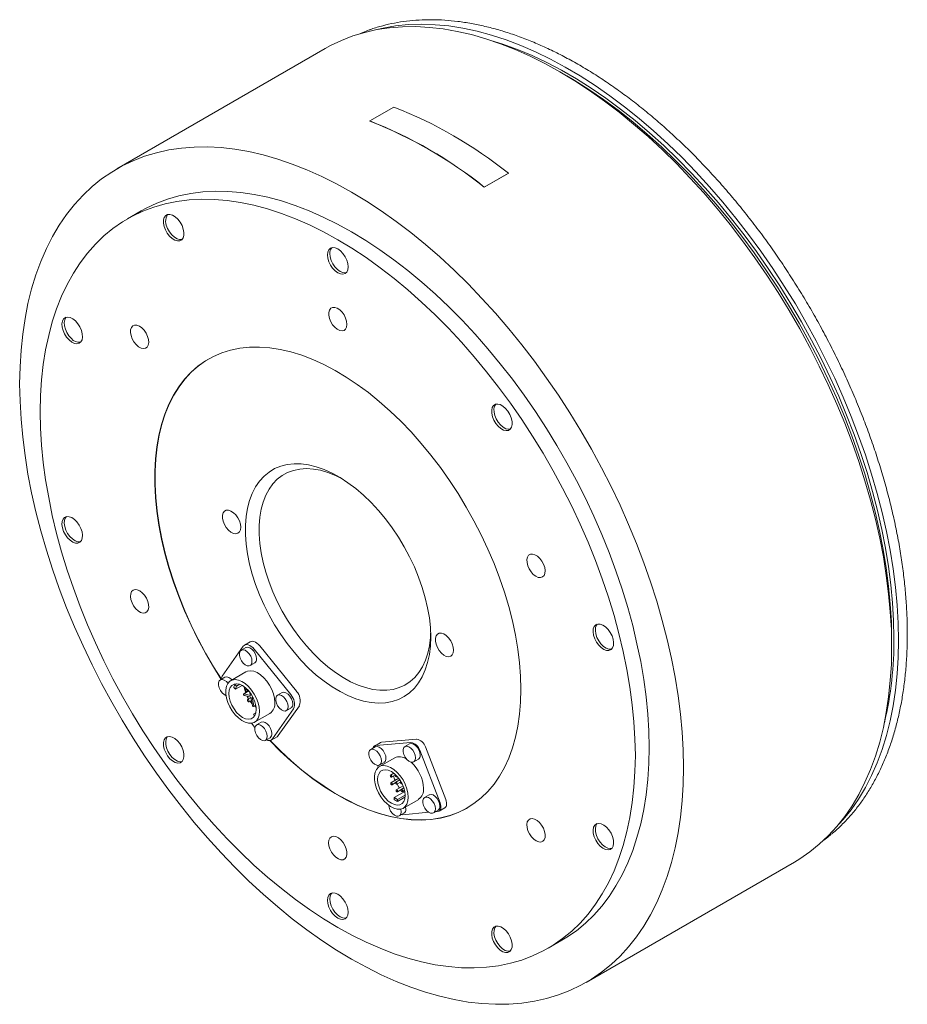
# Model space of a CAD drawing. Header units: millimetres. Extents: x 98 to 1416, y 60 to 1102.
# Tile 3 of 3: x 1033 to 1307, y 798 to 1102. Entities that reach past the tile are written whole.
import ezdxf

# ---------------------------------------------------------------- set-up
doc = ezdxf.new("R2010")
doc.units = ezdxf.units.MM
doc.header["$LTSCALE"] = 2

msp = doc.modelspace()

# ---------------------------------------------------------------- linework, layer by layer
at = {"color": 7, "linetype": 'Continuous', "lineweight": 15}
for p, q in [((1127.03, 1092.66), (1062.68, 1055.51)), ((1201.66, 1084.24), (1199.54, 1085.47)), ((1148.24, 1074.61), (1140.82, 1070.32)), ((1140.83, 1070.23), (1140.82, 1070.32)), ((1176.19, 1049.82), (1183.61, 1054.11)), ((1176.2, 1049.9), (1183.62, 1054.18)), ((1183.61, 1054.11), (1183.62, 1054.18)), ((1176.19, 1049.82), (1176.2, 1049.9)), ((1070.18, 1042.52), (1065.94, 1040.07)), ((1103.89, 909.49), (1102.12, 908.47)), ((1302.05, 907.89), (1302.05, 910.34)), ((1101.73, 908.11), (1095.22, 898.85)), ((1102.52, 907.74), (1101.1, 906.92)), ((1116.38, 893.19), (1105.11, 907.2)), ((1118.15, 894.21), (1106.88, 908.22)), ((1103.85, 902.16), (1105.27, 902.97)), ((1102.55, 900.21), (1097.82, 897.48)), ((1096.06, 898.55), (1094.65, 897.73)), ((1098.79, 895.36), (1099.29, 894.86)), ((1099.16, 896.3), (1099.58, 896.55)), ((1099.66, 895.81), (1099.16, 896.3)), ((1099.29, 894.86), (1101.36, 896.06)), ((1099.29, 894.86), (1099.66, 895.81)), ((1099.66, 895.81), (1100.64, 896.37)), ((1103.44, 894.32), (1101.89, 893.43)), ((1102.76, 895.04), (1102.44, 894.85)), ((1102.84, 894.16), (1103.33, 894.45)), ((1103.68, 894.03), (1103.91, 892.92)), ((1113.7, 893.83), (1112.28, 893.01)), ((1103.91, 892.92), (1101.99, 893.44)), ((1102.1, 892.9), (1104.02, 892.39)), ((1104.05, 892.25), (1103.08, 891.69)), ((1103.48, 891), (1104.22, 891.42)), ((1103.82, 891.19), (1104.41, 890.45)), ((1104.02, 892.39), (1104.53, 889.87)), ((1104.32, 892.82), (1104.22, 893.28)), ((1104.32, 892.82), (1104.46, 892.9)), ((1104.54, 892.75), (1104.32, 892.82)), ((1104.43, 892.28), (1104.86, 892.16)), ((1104.94, 889.76), (1104.43, 892.28)), ((1104.89, 889.56), (1105.61, 889.98)), ((1110.78, 879.5), (1117.28, 888.76)), ((1112.55, 880.52), (1119.05, 889.78)), ((1115.03, 888.25), (1116.45, 889.06)), ((1104.89, 887.11), (1105.64, 887.55)), ((1105.6, 887.39), (1104.89, 887.11)), ((1104.89, 887.11), (1105.2, 886.51)), ((1105.22, 884.66), (1109.95, 887.4)), ((1107.24, 884.64), (1105.83, 883.82)), ((1104.24, 884.34), (1105.3, 883.02)), ((1108.58, 879.06), (1109.99, 879.88)), ((1110.38, 879.14), (1112.15, 880.16)), ((1155.3, 879.44), (1144.4, 878.47)), ((1142.5, 877.05), (1141.09, 876.23)), ((1143.99, 878.34), (1142.22, 877.32)), ((1153.53, 878.42), (1142.63, 877.45)), ((1153.07, 877.99), (1151.66, 877.17)), ((1162.53, 859.8), (1156.23, 876.02)), ((1164.29, 860.82), (1158, 877.04)), ((1148.52, 873.68), (1143.78, 870.95)), ((1154.41, 872.41), (1155.82, 873.23)), ((1143.22, 871.34), (1143.46, 870.73)), ((1143.84, 871.47), (1145.25, 872.28)), ((1148.24, 868.92), (1147.22, 868.33)), ((1149.74, 867.37), (1147.34, 865.98)), ((1147.57, 867.72), (1148.69, 868.37)), ((1148.01, 869.09), (1148.04, 868.8)), ((1148.76, 868.47), (1148.75, 868.47)), ((1150.12, 866.84), (1148.87, 866.12)), ((1149.1, 867.86), (1149.26, 867.95)), ((1149.17, 868.02), (1149.17, 868.05)), ((1147.69, 865.38), (1148.8, 866.02)), ((1151.1, 864.99), (1148.99, 863.77)), ((1149.22, 865.51), (1150.34, 866.16)), ((1149.34, 863.17), (1150.45, 863.81)), ((1150.46, 866.29), (1150.4, 866.26)), ((1151.33, 864.38), (1150.52, 863.91)), ((1150.75, 865.65), (1150.8, 865.68)), ((1150.87, 863.3), (1151.52, 863.68)), ((1148.36, 861.41), (1151.61, 863.29)), ((1148.36, 861.41), (1148.36, 860.8)), ((1149.42, 860.8), (1148.36, 861.41)), ((1149.42, 860.8), (1151.72, 862.13)), ((1149.42, 860.19), (1151.69, 861.49)), ((1149.42, 860.19), (1149.42, 860.8)), ((1150.94, 863.34), (1151.23, 863.07)), ((1151.18, 858.13), (1155.92, 860.86)), ((1159.18, 862.26), (1157.76, 861.45)), ((1151.93, 857.81), (1151.84, 858.51)), ((1160.51, 856.68), (1161.93, 857.5)), ((1162.21, 857.22), (1163.98, 858.25)), ((1149.94, 855.74), (1151.36, 856.55)), ((1150.62, 856.13), (1150.9, 856.12)), ((1150.9, 856.12), (1159.08, 856.85)), ((1161.13, 857.04), (1161.8, 857.1)), ((1207.67, 804.36), (1272.02, 841.5)), ((1195.93, 814.9), (1200.17, 817.35))]:
    msp.add_line(p, q, dxfattribs=at)
at = {"color": 7, "linetype": 'Continuous', "lineweight": 15, "flags": 128}
for points in [[(1302.05, 907.89), (1301.95, 913.26), (1301.64, 918.74), (1301.12, 924.32), (1300.4, 929.98), (1299.48, 935.72), (1298.36, 941.52), (1297.03, 947.37), (1295.51, 953.27), (1293.8, 959.19), (1291.9, 965.12), (1289.81, 971.06), (1287.54, 976.99), (1285.09, 982.91), (1282.47, 988.79), (1279.68, 994.62), (1276.73, 1000.4), (1273.63, 1006.12), (1270.38, 1011.75), (1266.98, 1017.3), (1263.45, 1022.74), (1259.79, 1028.07), (1256, 1033.28), (1252.11, 1038.36), (1248.11, 1043.29), (1244.01, 1048.07), (1239.82, 1052.69), (1235.55, 1057.13), (1231.2, 1061.39), (1226.8, 1065.46), (1222.34, 1069.34), (1217.83, 1073.01), (1213.28, 1076.46), (1208.71, 1079.7), (1204.12, 1082.7), (1199.52, 1085.48), (1194.92, 1088.01), (1190.33, 1090.31), (1185.76, 1092.35), (1181.21, 1094.14), (1176.71, 1095.68), (1172.24, 1096.96), (1167.84, 1097.97), (1163.49, 1098.73), (1159.22, 1099.21), (1155.03, 1099.43), (1150.93, 1099.39), (1146.93, 1099.08), (1143.04, 1098.5), (1139.26, 1097.66), (1135.59, 1096.55), (1132.06, 1095.18), (1128.67, 1093.56), (1127.03, 1092.66)], [(1140.38, 1098.3), (1137.95, 1097.36), (1137.46, 1097.15)], [(1304.17, 909.93), (1304.07, 915.3), (1303.76, 920.79), (1303.24, 926.37), (1302.51, 932.03), (1301.58, 937.78), (1300.45, 943.58), (1299.12, 949.44), (1297.59, 955.33), (1295.86, 961.25), (1293.95, 967.19), (1291.84, 973.13), (1289.56, 979.07), (1287.09, 984.98), (1284.45, 990.86), (1281.65, 996.69), (1278.68, 1002.46), (1275.56, 1008.17), (1272.29, 1013.8), (1268.87, 1019.33), (1265.32, 1024.76), (1261.64, 1030.08), (1257.84, 1035.27), (1253.92, 1040.32), (1249.9, 1045.23), (1245.79, 1049.98), (1241.58, 1054.57), (1237.3, 1058.98), (1232.94, 1063.2), (1228.52, 1067.24), (1224.04, 1071.07), (1219.53, 1074.69), (1214.97, 1078.1), (1210.4, 1081.28), (1205.8, 1084.23), (1201.2, 1086.95), (1196.6, 1089.43), (1192.01, 1091.65), (1187.44, 1093.63), (1182.91, 1095.35), (1178.41, 1096.82), (1173.96, 1098.02), (1169.57, 1098.96), (1165.25, 1099.63), (1161, 1100.03), (1156.84, 1100.17), (1152.77, 1100.04), (1148.8, 1099.63), (1144.94, 1098.97), (1142.62, 1098.42)], [(1302.76, 910.75), (1302.65, 916.08), (1302.34, 921.53), (1301.82, 927.08), (1301.1, 932.71), (1300.17, 938.41), (1299.04, 944.18), (1297.7, 950), (1296.17, 955.86), (1294.45, 961.74), (1292.53, 967.64), (1290.43, 973.54), (1288.14, 979.43), (1285.68, 985.3), (1283.04, 991.13), (1280.24, 996.92), (1277.27, 1002.65), (1274.15, 1008.31), (1270.88, 1013.89), (1267.47, 1019.37), (1263.93, 1024.75), (1260.25, 1030.01), (1256.46, 1035.15), (1252.55, 1040.14), (1248.54, 1044.99), (1244.44, 1049.68), (1240.25, 1054.21), (1235.97, 1058.55), (1231.63, 1062.71), (1227.23, 1066.68), (1222.78, 1070.44), (1218.28, 1073.99), (1213.75, 1077.33), (1209.2, 1080.43), (1204.64, 1083.31), (1200.06, 1085.95), (1195.5, 1088.35), (1190.94, 1090.49), (1186.42, 1092.39), (1181.92, 1094.03), (1178.18, 1095.2)], [(1302.05, 910.34), (1301.95, 915.68), (1301.64, 921.12), (1301.12, 926.67), (1300.39, 932.3), (1299.46, 938), (1298.33, 943.77), (1296.99, 949.59), (1295.46, 955.45), (1293.74, 961.33), (1291.82, 967.23), (1289.72, 973.13), (1287.43, 979.02), (1284.97, 984.89), (1282.33, 990.73), (1279.53, 996.51), (1276.57, 1002.24), (1273.45, 1007.9), (1270.18, 1013.48), (1266.77, 1018.96), (1263.22, 1024.34), (1259.55, 1029.6), (1255.75, 1034.74), (1251.85, 1039.74), (1247.84, 1044.59), (1243.73, 1049.28), (1239.54, 1053.8), (1235.27, 1058.15), (1230.93, 1062.31), (1226.52, 1066.27), (1222.07, 1070.03), (1217.58, 1073.59), (1213.05, 1076.92), (1208.49, 1080.03), (1203.93, 1082.9), (1201.66, 1084.24)], [(1237.7, 870.74), (1237.6, 876.11), (1237.29, 881.59), (1236.78, 887.17), (1236.06, 892.84), (1235.13, 898.57), (1234.01, 904.37), (1232.69, 910.23), (1231.17, 916.12), (1229.45, 922.04), (1227.55, 927.98), (1225.46, 933.92), (1223.19, 939.85), (1220.74, 945.76), (1218.12, 951.64), (1215.34, 957.48), (1212.39, 963.26), (1209.28, 968.97), (1206.03, 974.61), (1202.63, 980.15), (1199.1, 985.6), (1195.44, 990.93), (1191.66, 996.14), (1187.76, 1001.21), (1183.76, 1006.15), (1179.66, 1010.92), (1175.47, 1015.54), (1171.2, 1019.98), (1166.86, 1024.25), (1162.45, 1028.32), (1157.99, 1032.19), (1153.48, 1035.86), (1148.94, 1039.31), (1144.36, 1042.55), (1139.77, 1045.56), (1135.17, 1048.33), (1130.57, 1050.87), (1125.98, 1053.16), (1121.41, 1055.2), (1116.87, 1057), (1112.36, 1058.53), (1107.9, 1059.81), (1103.49, 1060.83), (1099.15, 1061.58), (1094.88, 1062.07), (1090.69, 1062.29), (1086.59, 1062.24), (1082.59, 1061.93), (1078.69, 1061.35), (1074.91, 1060.51), (1071.25, 1059.4), (1067.72, 1058.04), (1064.32, 1056.41), (1061.07, 1054.54), (1057.96, 1052.41), (1055.01, 1050.03), (1052.23, 1047.41), (1049.61, 1044.56), (1047.16, 1041.47), (1044.89, 1038.16), (1042.8, 1034.63), (1040.89, 1030.89), (1039.18, 1026.95), (1037.66, 1022.81), (1036.34, 1018.49), (1035.21, 1013.98), (1034.29, 1009.31), (1033.57, 1004.48), (1033.06, 999.5), (1032.75, 994.37), (1032.64, 989.12), (1032.75, 983.75), (1033.06, 978.27), (1033.57, 972.69), (1034.29, 967.03), (1035.21, 961.29), (1036.34, 955.49), (1037.66, 949.64), (1039.18, 943.75), (1040.89, 937.83), (1042.8, 931.89), (1044.89, 925.95), (1047.16, 920.02), (1049.61, 914.11), (1052.23, 908.23), (1055.01, 902.39), (1057.96, 896.61), (1061.07, 890.89), (1064.32, 885.26), (1067.72, 879.71), (1071.25, 874.27), (1074.91, 868.94), (1078.69, 863.73), (1082.59, 858.65), (1086.59, 853.72), (1090.69, 848.94), (1094.88, 844.33), (1099.15, 839.88), (1103.49, 835.62), (1107.9, 831.55), (1112.36, 827.67), (1116.87, 824.01), (1121.41, 820.55), (1125.98, 817.32), (1130.57, 814.31), (1135.17, 811.53), (1139.77, 809), (1144.36, 806.71), (1148.94, 804.66), (1153.48, 802.87), (1157.99, 801.33), (1162.45, 800.05), (1166.86, 799.04), (1171.2, 798.29), (1175.47, 797.8), (1179.66, 797.58), (1183.76, 797.62), (1187.76, 797.94), (1191.66, 798.51), (1195.44, 799.36), (1199.1, 800.46), (1202.63, 801.83), (1206.03, 803.45), (1209.28, 805.33), (1212.39, 807.46), (1215.34, 809.84), (1218.12, 812.45), (1220.74, 815.31), (1223.19, 818.39), (1225.46, 821.71), (1227.55, 825.23), (1229.45, 828.97), (1231.17, 832.92), (1232.69, 837.05), (1234.01, 841.38), (1235.13, 845.88), (1236.06, 850.55), (1236.78, 855.39), (1237.29, 860.37), (1237.6, 865.49), (1237.7, 870.74)], [(1222.86, 874.42), (1222.75, 879.53), (1222.44, 884.75), (1221.92, 890.06), (1221.19, 895.46), (1220.26, 900.94), (1219.13, 906.47), (1217.8, 912.05), (1216.27, 917.67), (1214.55, 923.31), (1212.64, 928.96), (1210.54, 934.6), (1208.26, 940.23), (1205.81, 945.83), (1203.19, 951.39), (1200.4, 956.89), (1197.46, 962.33), (1194.37, 967.69), (1191.13, 972.96), (1187.76, 978.12), (1184.25, 983.17), (1180.63, 988.09), (1176.89, 992.88), (1173.05, 997.52), (1169.12, 1002), (1165.1, 1006.31), (1161, 1010.44), (1156.83, 1014.38), (1152.6, 1018.13), (1148.33, 1021.67), (1144.01, 1025), (1139.67, 1028.11), (1135.31, 1030.99), (1130.93, 1033.63), (1126.56, 1036.04), (1122.19, 1038.2), (1117.85, 1040.11), (1113.53, 1041.76), (1109.26, 1043.15), (1105.03, 1044.28), (1100.87, 1045.15), (1096.77, 1045.75), (1092.75, 1046.09), (1088.81, 1046.15), (1084.97, 1045.95), (1081.23, 1045.47), (1077.61, 1044.73), (1074.11, 1043.73), (1070.73, 1042.46), (1067.5, 1040.93), (1064.4, 1039.14), (1061.46, 1037.1), (1058.67, 1034.81), (1056.05, 1032.28), (1053.6, 1029.52), (1051.32, 1026.52), (1049.23, 1023.29), (1047.31, 1019.85), (1045.59, 1016.2), (1044.06, 1012.35), (1042.73, 1008.31), (1041.6, 1004.08), (1040.67, 999.68), (1039.94, 995.12), (1039.42, 990.4), (1039.11, 985.54), (1039.01, 980.55), (1039.11, 975.44), (1039.42, 970.22), (1039.94, 964.9), (1040.67, 959.5), (1041.6, 954.03), (1042.73, 948.49), (1044.06, 942.91), (1045.59, 937.3), (1047.31, 931.66), (1049.23, 926.01), (1051.32, 920.37), (1053.6, 914.74), (1056.05, 909.14), (1058.67, 903.58), (1061.46, 898.07), (1064.4, 892.64), (1067.5, 887.28), (1070.73, 882.01), (1074.11, 876.85), (1077.61, 871.8), (1081.23, 866.87), (1084.97, 862.09), (1088.81, 857.45), (1092.75, 852.97), (1096.77, 848.66), (1100.87, 844.53), (1105.03, 840.58), (1109.26, 836.84), (1113.53, 833.29), (1117.85, 829.97), (1122.19, 826.86), (1126.56, 823.98), (1130.93, 821.33), (1135.31, 818.93), (1139.67, 816.77), (1144.01, 814.86), (1148.33, 813.21), (1152.6, 811.81), (1156.83, 810.68), (1161, 809.81), (1165.1, 809.21), (1169.12, 808.88), (1173.05, 808.82), (1176.89, 809.02), (1180.63, 809.49), (1184.25, 810.23), (1187.76, 811.24), (1191.13, 812.51), (1194.37, 814.04), (1197.46, 815.83), (1200.4, 817.86), (1203.19, 820.15), (1205.81, 822.68), (1208.26, 825.45), (1210.54, 828.45), (1212.64, 831.68), (1214.55, 835.12), (1216.27, 838.77), (1217.8, 842.62), (1219.13, 846.66), (1220.26, 850.89), (1221.19, 855.29), (1221.92, 859.85), (1222.44, 864.57), (1222.75, 869.43), (1222.86, 874.42)], [(1227.1, 876.87), (1226.99, 881.98), (1226.68, 887.2), (1226.16, 892.51), (1225.44, 897.91), (1224.51, 903.39), (1223.37, 908.92), (1222.04, 914.5), (1220.51, 920.12), (1218.79, 925.76), (1216.88, 931.41), (1214.78, 937.05), (1212.51, 942.68), (1210.05, 948.28), (1207.43, 953.84), (1204.65, 959.34), (1201.7, 964.78), (1198.61, 970.14), (1195.37, 975.4), (1192, 980.57), (1188.5, 985.62), (1184.87, 990.54), (1181.14, 995.33), (1177.3, 999.97), (1173.36, 1004.45), (1169.34, 1008.76), (1165.24, 1012.89), (1161.07, 1016.83), (1156.85, 1020.58), (1152.57, 1024.12), (1148.26, 1027.45), (1143.91, 1030.56), (1139.55, 1033.44), (1135.17, 1036.08), (1130.8, 1038.49), (1126.44, 1040.65), (1122.09, 1042.55), (1117.78, 1044.21), (1113.5, 1045.6), (1109.28, 1046.73), (1105.11, 1047.6), (1101.01, 1048.2), (1096.99, 1048.54), (1093.05, 1048.6), (1089.21, 1048.39), (1085.48, 1047.92), (1081.85, 1047.18), (1078.35, 1046.18), (1074.98, 1044.91), (1071.74, 1043.38), (1070.18, 1042.52)], [(1077.65, 1036.67), (1078.22, 1035.65), (1078.93, 1034.74), (1079.73, 1034.01), (1080.56, 1033.5), (1081.37, 1033.26), (1082.1, 1033.3), (1082.7, 1033.61), (1083.13, 1034.18), (1083.37, 1034.96), (1083.39, 1035.91), (1083.2, 1036.95), (1082.8, 1038.02), (1082.23, 1039.05), (1081.52, 1039.96), (1080.72, 1040.69), (1079.89, 1041.19), (1079.08, 1041.44), (1078.35, 1041.4), (1077.75, 1041.09), (1077.32, 1040.52), (1077.08, 1039.74), (1077.06, 1038.79), (1077.25, 1037.75), (1077.65, 1036.67)], [(1078.36, 1037.08), (1078.93, 1036.06), (1079.64, 1035.15), (1080.43, 1034.41), (1081.26, 1033.91), (1082.07, 1033.67), (1082.8, 1033.7)], [(1127.75, 1028.94), (1127.86, 1027.92), (1128.18, 1026.86), (1128.68, 1025.8), (1129.34, 1024.84), (1130.11, 1024.03), (1130.93, 1023.43), (1131.76, 1023.08), (1132.52, 1023), (1133.18, 1023.2), (1133.69, 1023.67), (1134.01, 1024.38), (1134.11, 1025.26), (1134.01, 1026.28), (1133.69, 1027.35), (1133.18, 1028.4), (1132.52, 1029.37), (1131.76, 1030.18), (1130.93, 1030.78), (1130.11, 1031.13), (1129.34, 1031.2), (1128.68, 1031), (1128.18, 1030.53), (1127.86, 1029.83), (1127.75, 1028.94)], [(1128.46, 1029.35), (1128.57, 1028.33), (1128.88, 1027.26), (1129.39, 1026.21), (1130.05, 1025.25), (1130.82, 1024.44), (1131.64, 1023.84), (1132.46, 1023.48), (1133.23, 1023.41), (1133.51, 1023.46)], [(1133.76, 1007.5), (1133.66, 1008.45), (1133.35, 1009.44), (1132.86, 1010.41), (1132.23, 1011.29), (1131.51, 1012), (1130.74, 1012.51), (1129.98, 1012.76), (1129.3, 1012.75), (1128.74, 1012.47), (1128.34, 1011.94), (1128.13, 1011.2), (1128.13, 1010.31), (1128.34, 1009.33), (1128.74, 1008.34), (1129.3, 1007.41), (1129.98, 1006.61), (1130.74, 1005.99), (1131.51, 1005.61), (1132.23, 1005.49), (1132.86, 1005.64), (1133.35, 1006.05), (1133.66, 1006.68), (1133.76, 1007.5)], [(1047.9, 1002.7), (1048.72, 1002.06), (1049.55, 1001.65), (1050.33, 1001.52), (1051.02, 1001.67), (1051.56, 1002.09), (1051.91, 1002.75), (1052.06, 1003.6), (1052, 1004.6), (1051.72, 1005.66), (1051.25, 1006.72), (1050.62, 1007.71), (1049.87, 1008.56), (1049.05, 1009.2), (1048.23, 1009.61), (1047.44, 1009.74), (1046.76, 1009.59), (1046.22, 1009.17), (1045.86, 1008.51), (1045.71, 1007.66), (1045.77, 1006.66), (1046.05, 1005.6), (1046.52, 1004.54), (1047.15, 1003.55), (1047.9, 1002.7)], [(1047.02, 1009.68), (1046.93, 1009.58), (1046.57, 1008.92), (1046.42, 1008.07), (1046.48, 1007.07), (1046.76, 1006.01), (1047.23, 1004.95), (1047.86, 1003.96), (1048.61, 1003.11)], [(1071.11, 1005.67), (1070.4, 1006.42), (1069.63, 1006.96), (1068.87, 1007.26), (1068.17, 1007.29), (1067.58, 1007.05), (1067.15, 1006.56), (1066.91, 1005.86), (1066.88, 1004.99), (1067.05, 1004.02), (1067.42, 1003.03), (1067.96, 1002.08), (1068.63, 1001.25), (1069.37, 1000.6), (1070.14, 1000.18), (1070.88, 1000.01), (1071.53, 1000.12), (1072.04, 1000.48), (1072.38, 1001.09), (1072.52, 1001.88), (1072.45, 1002.81), (1072.18, 1003.8), (1071.72, 1004.78), (1071.11, 1005.67)], [(1187.5, 894.83), (1187.39, 898.87), (1187.08, 903.02), (1186.56, 907.26), (1185.82, 911.58), (1184.89, 915.95), (1183.75, 920.37), (1182.42, 924.81), (1180.9, 929.27), (1179.19, 933.72), (1177.3, 938.14), (1175.24, 942.52), (1173.01, 946.85), (1170.63, 951.11), (1168.09, 955.28), (1165.43, 959.34), (1162.63, 963.29), (1159.71, 967.11), (1156.69, 970.77), (1153.57, 974.28), (1150.37, 977.61), (1147.09, 980.75), (1143.76, 983.7), (1140.38, 986.44), (1136.96, 988.96), (1133.52, 991.24), (1130.07, 993.3), (1126.62, 995.1), (1123.19, 996.66), (1119.79, 997.96), (1116.43, 999), (1113.12, 999.77), (1109.88, 1000.27), (1106.72, 1000.5), (1103.65, 1000.46), (1100.68, 1000.14), (1097.82, 999.56), (1095.09, 998.71), (1092.49, 997.6), (1090.03, 996.22), (1087.72, 994.59), (1085.58, 992.7), (1083.6, 990.58), (1081.8, 988.22), (1080.18, 985.64), (1078.75, 982.83), (1077.52, 979.83), (1076.48, 976.62), (1075.65, 973.24), (1075.02, 969.68), (1074.6, 965.97), (1074.39, 962.12), (1074.39, 958.13), (1074.6, 954.03), (1075.02, 949.84), (1075.65, 945.56), (1076.48, 941.21), (1077.52, 936.81), (1078.75, 932.38), (1080.18, 927.93), (1081.8, 923.47), (1083.6, 919.04), (1085.58, 914.63), (1087.72, 910.27), (1090.03, 905.98), (1092.49, 901.76), (1094.92, 897.89)], [(1091.01, 996.81), (1090.1, 996.26), (1087.79, 994.63), (1085.65, 992.75), (1083.67, 990.62), (1081.87, 988.26), (1080.25, 985.68), (1078.82, 982.87), (1077.59, 979.87), (1076.55, 976.67), (1075.72, 973.28), (1075.09, 969.73), (1074.67, 966.01), (1074.46, 962.16), (1074.46, 958.17), (1074.67, 954.08), (1075.09, 949.88), (1075.72, 945.6), (1076.55, 941.25), (1077.59, 936.85), (1078.82, 932.42), (1080.25, 927.97), (1081.87, 923.51), (1083.67, 919.08), (1085.65, 914.67), (1087.79, 910.31), (1090.1, 906.02), (1092.56, 901.8), (1094.99, 897.93)], [(1179.06, 982.45), (1178.67, 981.84), (1178.47, 981.01), (1178.5, 980.04), (1178.73, 978.99), (1179.17, 977.92), (1179.77, 976.91), (1180.5, 976.03), (1181.31, 975.34), (1182.14, 974.89), (1182.93, 974.7), (1183.64, 974.79), (1184.21, 975.16), (1184.61, 975.77), (1184.8, 976.59), (1184.78, 977.56), (1184.54, 978.62), (1184.11, 979.69), (1183.51, 980.7), (1182.78, 981.58), (1181.97, 982.27), (1181.14, 982.72), (1180.34, 982.91), (1179.64, 982.82), (1179.06, 982.45)], [(1179.77, 982.86), (1179.37, 982.24), (1179.18, 981.42), (1179.2, 980.45), (1179.44, 979.4), (1179.87, 978.33), (1180.47, 977.32), (1181.2, 976.44), (1182.01, 975.75), (1182.84, 975.3), (1183.64, 975.11), (1184.21, 975.16)], [(1159.64, 910.99), (1159.53, 908.21), (1159.22, 905.57), (1158.69, 903.1), (1157.96, 900.8), (1157.03, 898.7), (1155.91, 896.82), (1154.6, 895.16), (1153.12, 893.75), (1151.47, 892.58), (1149.67, 891.67), (1147.74, 891.03), (1145.68, 890.65), (1143.51, 890.55), (1141.25, 890.73), (1138.91, 891.18), (1136.51, 891.89), (1134.08, 892.87), (1131.62, 894.11), (1129.15, 895.59), (1126.71, 897.31), (1124.29, 899.25), (1121.92, 901.41), (1119.62, 903.75), (1117.4, 906.27), (1115.28, 908.95), (1113.28, 911.77), (1111.42, 914.7), (1109.69, 917.73), (1108.13, 920.83), (1106.73, 923.98), (1105.51, 927.16), (1104.49, 930.34), (1103.65, 933.5), (1103.02, 936.61), (1102.6, 939.66), (1102.39, 942.62), (1102.39, 945.46), (1102.6, 948.18), (1103.02, 950.74), (1103.65, 953.12), (1104.49, 955.32), (1105.51, 957.32), (1106.73, 959.09), (1108.13, 960.63), (1109.69, 961.92), (1111.42, 962.96), (1113.28, 963.73), (1115.28, 964.24), (1117.4, 964.48), (1119.62, 964.44), (1121.92, 964.13), (1124.29, 963.55), (1126.71, 962.7), (1129.15, 961.59), (1131.62, 960.23), (1134.08, 958.63), (1136.51, 956.79), (1138.91, 954.74), (1141.25, 952.49), (1143.51, 950.06), (1145.68, 947.45), (1147.74, 944.7), (1149.67, 941.82), (1151.47, 938.84), (1153.12, 935.77), (1154.6, 932.64), (1155.91, 929.48), (1157.03, 926.3), (1157.96, 923.12), (1158.69, 919.98), (1159.22, 916.9), (1159.53, 913.9), (1159.64, 910.99)], [(1132.09, 959.94), (1130.2, 960.87), (1127.88, 961.79), (1125.6, 962.45), (1123.38, 962.85), (1121.24, 962.98), (1119.19, 962.85), (1117.25, 962.44), (1115.44, 961.77), (1113.76, 960.85), (1112.24, 959.67), (1110.87, 958.25), (1109.69, 956.6), (1108.68, 954.73), (1107.87, 952.66), (1107.25, 950.4), (1106.84, 947.97), (1106.63, 945.4), (1106.63, 942.69), (1106.84, 939.87), (1107.25, 936.96), (1107.87, 933.99), (1108.68, 930.98), (1109.69, 927.96), (1110.87, 924.94), (1112.24, 921.94), (1113.76, 919), (1115.44, 916.14), (1117.25, 913.38), (1119.19, 910.74), (1121.24, 908.23), (1123.38, 905.89), (1125.6, 903.73), (1127.88, 901.76), (1130.2, 900.01), (1132.54, 898.47), (1134.88, 897.18), (1137.21, 896.13), (1139.51, 895.34), (1141.76, 894.81), (1143.94, 894.55), (1146.04, 894.55), (1148.04, 894.82), (1149.92, 895.36), (1151.67, 896.16), (1153.27, 897.21), (1154.71, 898.51), (1155.99, 900.04), (1157.09, 901.8), (1158, 903.78), (1158.71, 905.94), (1159.23, 908.29), (1159.54, 910.79), (1159.62, 912.25)], [(1100.95, 944.87), (1100.85, 945.81), (1100.54, 946.81), (1100.05, 947.78), (1099.42, 948.65), (1098.7, 949.37), (1097.93, 949.88), (1097.17, 950.13), (1096.49, 950.12), (1095.93, 949.83), (1095.53, 949.3), (1095.32, 948.57), (1095.32, 947.68), (1095.53, 946.7), (1095.93, 945.71), (1096.49, 944.78), (1097.17, 943.97), (1097.93, 943.36), (1098.7, 942.98), (1099.42, 942.85), (1100.05, 943), (1100.54, 943.41), (1100.85, 944.05), (1100.95, 944.87)], [(1049.87, 940), (1050.62, 939.98), (1051.25, 940.24), (1051.72, 940.76), (1052, 941.5), (1052.06, 942.42), (1051.91, 943.45), (1051.56, 944.52), (1051.02, 945.56), (1050.33, 946.5), (1049.55, 947.28), (1048.72, 947.83), (1047.9, 948.13), (1047.15, 948.15), (1046.52, 947.89), (1046.05, 947.37), (1045.77, 946.62), (1045.71, 945.71), (1045.86, 944.67), (1046.22, 943.6), (1046.76, 942.56), (1047.44, 941.62), (1048.23, 940.85), (1049.05, 940.3), (1049.87, 940)], [(1047.02, 948.12), (1046.76, 947.78), (1046.48, 947.03), (1046.42, 946.11), (1046.57, 945.08), (1046.93, 944.01), (1047.46, 942.97), (1048.15, 942.03), (1048.93, 941.26), (1049.76, 940.71), (1050.58, 940.41)], [(1050.58, 940.41), (1051.33, 940.39), (1051.46, 940.42)], [(1193.58, 929.31), (1194.19, 929.51), (1194.65, 929.96), (1194.92, 930.63), (1194.99, 931.48), (1194.85, 932.43), (1194.52, 933.43), (1194, 934.39), (1193.35, 935.24), (1192.62, 935.92), (1191.85, 936.39), (1191.1, 936.6), (1190.43, 936.54), (1189.9, 936.21), (1189.53, 935.65), (1189.35, 934.88), (1189.39, 933.97), (1189.63, 932.99), (1190.06, 932), (1190.64, 931.09), (1191.34, 930.31), (1192.1, 929.73), (1192.87, 929.39), (1193.58, 929.31)], [(1068.28, 925.65), (1067.67, 925.46), (1067.21, 925.01), (1066.94, 924.34), (1066.87, 923.49), (1067.01, 922.54), (1067.35, 921.54), (1067.86, 920.58), (1068.51, 919.73), (1069.25, 919.04), (1070.02, 918.58), (1070.76, 918.37), (1071.43, 918.43), (1071.97, 918.75), (1072.34, 919.32), (1072.51, 920.08), (1072.48, 920.99), (1072.23, 921.98), (1071.8, 922.96), (1071.22, 923.88), (1070.52, 924.66), (1069.76, 925.24), (1068.99, 925.58), (1068.28, 925.65)], [(1166.71, 906.91), (1166.61, 907.85), (1166.3, 908.84), (1165.81, 909.82), (1165.18, 910.69), (1164.46, 911.41), (1163.69, 911.91), (1162.94, 912.17), (1162.25, 912.15), (1161.69, 911.87), (1161.29, 911.34), (1161.08, 910.61), (1161.08, 909.72), (1161.29, 908.74), (1161.69, 907.75), (1162.25, 906.82), (1162.94, 906.01), (1163.69, 905.4), (1164.46, 905.01), (1165.18, 904.89), (1165.81, 905.04), (1166.3, 905.45), (1166.61, 906.09), (1166.71, 906.91)], [(1211.99, 914.97), (1211.24, 914.99), (1210.61, 914.73), (1210.14, 914.21), (1209.86, 913.46), (1209.8, 912.55), (1209.95, 911.52), (1210.31, 910.44), (1210.85, 909.4), (1211.53, 908.46), (1212.31, 907.69), (1213.14, 907.14), (1213.96, 906.84), (1214.71, 906.82), (1215.34, 907.08), (1215.81, 907.6), (1216.09, 908.34), (1216.15, 909.26), (1216, 910.29), (1215.65, 911.36), (1215.11, 912.41), (1214.42, 913.34), (1213.64, 914.12), (1212.81, 914.67), (1211.99, 914.97)], [(1211.11, 914.96), (1210.85, 914.62), (1210.57, 913.87), (1210.51, 912.95), (1210.66, 911.92), (1211.01, 910.85), (1211.55, 909.81), (1212.24, 908.87), (1213.02, 908.1), (1213.85, 907.55), (1214.67, 907.25), (1215.42, 907.23), (1215.55, 907.26)], [(1103.89, 909.49), (1104.13, 909.6), (1104.55, 909.66), (1105, 909.59), (1105.48, 909.41), (1105.96, 909.11), (1106.44, 908.71), (1106.88, 908.22)], [(1284.8, 852.12), (1287.09, 854.6), (1289.56, 857.67), (1291.84, 860.96), (1293.95, 864.48), (1295.86, 868.2), (1297.59, 872.13), (1299.12, 876.26), (1300.45, 880.58), (1301.58, 885.08), (1302.51, 889.74), (1303.24, 894.57), (1303.76, 899.56), (1304.07, 904.68), (1304.17, 909.93)], [(1104.42, 903.41), (1104.32, 904.2), (1104.01, 905.03), (1103.54, 905.8), (1102.95, 906.44), (1102.32, 906.87), (1101.7, 907.04), (1101.16, 906.95), (1100.77, 906.59), (1100.56, 906.01), (1100.56, 905.28), (1100.77, 904.46), (1101.16, 903.65), (1101.7, 902.93), (1102.32, 902.39), (1102.95, 902.09), (1103.54, 902.04), (1104.01, 902.27), (1104.32, 902.75), (1104.42, 903.41)], [(1105.11, 907.2), (1104.67, 907.69), (1104.2, 908.09), (1103.71, 908.39), (1103.23, 908.57), (1102.78, 908.64), (1102.37, 908.58), (1102.01, 908.4), (1101.73, 908.11)], [(1105.84, 904.23), (1105.73, 905.02), (1105.43, 905.85), (1104.95, 906.62), (1104.37, 907.26), (1103.73, 907.68), (1103.11, 907.86), (1102.57, 907.77), (1102.52, 907.74)], [(1272.02, 841.5), (1273.63, 842.48), (1276.73, 844.61), (1279.68, 846.98), (1282.47, 849.6), (1285.09, 852.46), (1287.54, 855.54), (1289.81, 858.85), (1291.9, 862.38), (1293.8, 866.12), (1295.51, 870.06), (1297.03, 874.2), (1298.36, 878.52), (1299.48, 883.03), (1300.4, 887.7), (1301.12, 892.53), (1301.64, 897.51), (1301.95, 902.64), (1302.05, 907.89)], [(1111.49, 890.79), (1111.38, 892.06), (1111.06, 893.41), (1110.55, 894.78), (1109.86, 896.1), (1109.02, 897.34), (1108.07, 898.42), (1107.05, 899.32), (1105.99, 899.99), (1104.94, 900.41), (1103.95, 900.56), (1103.05, 900.43), (1102.55, 900.21)], [(1097, 896.73), (1096.5, 897.25), (1095.86, 897.68), (1095.24, 897.86), (1094.7, 897.76), (1094.31, 897.41), (1094.1, 896.83), (1094.1, 896.09), (1094.31, 895.27), (1094.7, 894.46), (1095.24, 893.75), (1095.86, 893.21), (1096.37, 892.94)], [(1098.25, 897.73), (1097.91, 898.07), (1097.27, 898.5), (1096.65, 898.68), (1096.12, 898.58), (1096.06, 898.55)], [(1106.75, 888.05), (1106.64, 889.33), (1106.32, 890.68), (1105.81, 892.04), (1105.12, 893.37), (1104.28, 894.6), (1103.33, 895.69), (1102.31, 896.59), (1101.25, 897.26), (1100.2, 897.68), (1099.21, 897.83), (1098.31, 897.7), (1097.55, 897.3), (1096.94, 896.64), (1096.52, 895.76), (1096.31, 894.69), (1096.31, 893.46), (1096.52, 892.14), (1096.94, 890.78), (1097.55, 889.43), (1098.31, 888.14), (1099.21, 886.98), (1100.2, 885.98), (1101.25, 885.19), (1102.31, 884.64), (1103.33, 884.36), (1104.28, 884.35), (1105.12, 884.61), (1105.81, 885.14), (1106.32, 885.91), (1106.64, 886.9), (1106.75, 888.05)], [(1105.76, 888.62), (1105.65, 889.77), (1105.34, 890.99), (1104.83, 892.21), (1104.16, 893.37), (1103.36, 894.42), (1102.46, 895.3), (1101.52, 895.97), (1100.57, 896.39), (1099.68, 896.55), (1098.87, 896.43), (1098.2, 896.04), (1097.69, 895.4), (1097.38, 894.55), (1097.27, 893.52), (1097.38, 892.37), (1097.69, 891.15), (1098.2, 889.93), (1098.87, 888.77), (1099.68, 887.72), (1100.57, 886.84), (1101.52, 886.17), (1102.46, 885.75), (1103.36, 885.59), (1104.16, 885.71), (1104.83, 886.1), (1105.34, 886.74), (1105.65, 887.59), (1105.76, 888.62)], [(1102.04, 895.63), (1102.14, 894.97), (1102.47, 893.77)], [(1102.92, 894.34), (1102.9, 894.48), (1102.84, 894.62), (1102.74, 894.75), (1102.64, 894.83), (1102.53, 894.87), (1102.44, 894.85), (1102.38, 894.78), (1102.35, 894.67), (1102.38, 894.53), (1102.44, 894.39), (1102.53, 894.27), (1102.64, 894.18), (1102.74, 894.14), (1102.84, 894.16), (1102.9, 894.23), (1102.92, 894.34)], [(1109.9, 878.98), (1113.12, 875.76), (1116.43, 872.72), (1119.79, 869.87), (1123.19, 867.24), (1126.62, 864.84), (1130.07, 862.67), (1133.52, 860.73), (1136.96, 859.05), (1140.38, 857.62), (1143.76, 856.46), (1147.09, 855.55), (1150.37, 854.92), (1153.57, 854.55), (1156.69, 854.46), (1159.71, 854.63), (1162.63, 855.08), (1165.43, 855.8), (1168.09, 856.78), (1170.63, 858.03), (1173.01, 859.53), (1175.24, 861.29), (1177.3, 863.29), (1179.19, 865.54), (1180.9, 868.01), (1182.42, 870.71), (1183.75, 873.61), (1184.89, 876.72), (1185.82, 880.01), (1186.56, 883.48), (1187.08, 887.12), (1187.39, 890.91), (1187.5, 894.83)], [(1117.02, 890.32), (1116.91, 891.11), (1116.61, 891.94), (1116.14, 892.71), (1115.55, 893.34), (1114.91, 893.77), (1114.29, 893.95), (1113.76, 893.86), (1113.7, 893.83)], [(1101.99, 893.44), (1101.91, 893.44), (1101.86, 893.4), (1101.83, 893.32), (1101.84, 893.23), (1101.87, 893.12), (1101.94, 893.02), (1102.01, 892.94), (1102.1, 892.9)], [(1102.93, 892.68), (1103.07, 892.4), (1103.38, 891.86)], [(1103.57, 891.18), (1103.55, 891.32), (1103.48, 891.46), (1103.39, 891.58), (1103.28, 891.67), (1103.18, 891.71), (1103.08, 891.69), (1103.02, 891.62), (1103, 891.51), (1103.02, 891.37), (1103.08, 891.23), (1103.18, 891.1), (1103.28, 891.02), (1103.39, 890.98), (1103.48, 891), (1103.55, 891.07), (1103.57, 891.18)], [(1115.6, 889.5), (1115.5, 890.29), (1115.19, 891.12), (1114.72, 891.89), (1114.14, 892.53), (1113.5, 892.96), (1112.88, 893.13), (1112.34, 893.04), (1111.95, 892.68), (1111.74, 892.1), (1111.74, 891.36), (1111.95, 890.55), (1112.34, 889.74), (1112.88, 889.02), (1113.5, 888.48), (1114.14, 888.17), (1114.72, 888.13), (1115.19, 888.36), (1115.5, 888.84), (1115.6, 889.5)], [(1104.53, 889.87), (1104.57, 889.77), (1104.63, 889.67), (1104.71, 889.59), (1104.79, 889.55), (1104.87, 889.55), (1104.92, 889.59), (1104.95, 889.67), (1104.94, 889.76)], [(1105.15, 889.71), (1105.67, 889.29), (1105.73, 889.25)], [(1110.56, 881.14), (1110.46, 881.93), (1110.15, 882.75), (1109.68, 883.52), (1109.09, 884.16), (1108.46, 884.59), (1107.84, 884.77), (1107.3, 884.67), (1107.24, 884.64)], [(1109.15, 880.32), (1109.04, 881.11), (1108.74, 881.94), (1108.27, 882.71), (1107.68, 883.34), (1107.04, 883.77), (1106.42, 883.95), (1105.89, 883.85), (1105.49, 883.5), (1105.28, 882.92), (1105.28, 882.18), (1105.49, 881.36), (1105.89, 880.55), (1106.42, 879.84), (1107.04, 879.3), (1107.68, 878.99), (1108.27, 878.95), (1108.74, 879.18), (1109.04, 879.65), (1109.15, 880.32)], [(1082.8, 872.52), (1083.2, 873.13), (1083.39, 873.95), (1083.37, 874.92), (1083.13, 875.98), (1082.7, 877.05), (1082.1, 878.06), (1081.37, 878.94), (1080.56, 879.63), (1079.73, 880.08), (1078.93, 880.27), (1078.22, 880.17), (1077.65, 879.81), (1077.25, 879.19), (1077.06, 878.37), (1077.08, 877.4), (1077.32, 876.35), (1077.75, 875.28), (1078.35, 874.27), (1079.08, 873.39), (1079.89, 872.7), (1080.72, 872.25), (1081.52, 872.06), (1082.23, 872.15), (1082.8, 872.52)], [(1078.36, 880.22), (1077.96, 879.6), (1077.77, 878.78), (1077.79, 877.81), (1078.03, 876.75), (1078.46, 875.69), (1079.06, 874.68), (1079.79, 873.8), (1080.6, 873.11), (1081.43, 872.65), (1082.23, 872.47), (1082.8, 872.52)], [(1110, 879), (1113.19, 875.8), (1116.5, 872.76), (1119.86, 869.91), (1123.26, 867.28), (1126.69, 864.88), (1130.14, 862.71), (1133.59, 860.78), (1137.03, 859.09), (1140.45, 857.67), (1143.83, 856.5), (1147.17, 855.59), (1150.44, 854.96), (1153.64, 854.59), (1156.76, 854.5), (1159.78, 854.67), (1162.7, 855.12), (1165.5, 855.84), (1168.17, 856.82), (1170.7, 858.07), (1171, 858.24)], [(1112.55, 880.52), (1112.26, 880.23), (1112.15, 880.16)], [(1144.41, 872.73), (1144.3, 873.52), (1144, 874.34), (1143.53, 875.11), (1142.94, 875.75), (1142.3, 876.18), (1141.68, 876.36), (1141.15, 876.26), (1140.76, 875.9), (1140.55, 875.32), (1140.55, 874.59), (1140.76, 873.77), (1141.15, 872.96), (1141.68, 872.24), (1142.3, 871.7), (1142.94, 871.4), (1143.53, 871.35), (1144, 871.58), (1144.3, 872.06), (1144.41, 872.73)], [(1145.82, 873.54), (1145.72, 874.33), (1145.41, 875.16), (1144.94, 875.93), (1144.36, 876.57), (1143.72, 876.99), (1143.1, 877.17), (1142.56, 877.08), (1142.5, 877.05)], [(1143.99, 878.34), (1144.08, 878.39), (1144.4, 878.47)], [(1154.98, 873.67), (1154.87, 874.46), (1154.57, 875.29), (1154.1, 876.06), (1153.51, 876.69), (1152.87, 877.12), (1152.25, 877.3), (1151.72, 877.21), (1151.32, 876.85), (1151.12, 876.27), (1151.12, 875.53), (1151.32, 874.71), (1151.72, 873.9), (1152.25, 873.19), (1152.87, 872.65), (1153.51, 872.34), (1154.1, 872.3), (1154.57, 872.53), (1154.87, 873), (1154.98, 873.67)], [(1156.39, 874.49), (1156.29, 875.28), (1155.98, 876.1), (1155.51, 876.88), (1154.93, 877.51), (1154.29, 877.94), (1153.67, 878.12), (1153.13, 878.02), (1153.07, 877.99)], [(1200.17, 817.35), (1201.7, 818.27), (1204.65, 820.31), (1207.43, 822.6), (1210.05, 825.13), (1212.51, 827.9), (1214.78, 830.9), (1216.88, 834.12), (1218.79, 837.57), (1220.51, 841.22), (1222.04, 845.07), (1223.37, 849.11), (1224.51, 853.34), (1225.44, 857.74), (1226.16, 862.3), (1226.68, 867.02), (1226.99, 871.88), (1227.1, 876.87)], [(1152.71, 861.52), (1152.6, 862.8), (1152.29, 864.14), (1151.77, 865.51), (1151.08, 866.84), (1150.25, 868.07), (1149.3, 869.15), (1148.27, 870.05), (1147.21, 870.73), (1146.17, 871.14), (1145.17, 871.29), (1144.27, 871.16), (1143.51, 870.77), (1142.9, 870.11), (1142.49, 869.23), (1142.27, 868.15), (1142.27, 866.93), (1142.49, 865.61), (1142.9, 864.25), (1143.51, 862.89), (1144.27, 861.61), (1145.17, 860.44), (1146.17, 859.45), (1147.21, 858.66), (1148.27, 858.11), (1149.3, 857.82), (1150.25, 857.81), (1151.08, 858.08), (1151.77, 858.61), (1152.29, 859.38), (1152.6, 860.36), (1152.71, 861.52)], [(1151.72, 862.09), (1151.61, 863.24), (1151.3, 864.46), (1150.79, 865.68), (1150.12, 866.84), (1149.32, 867.89), (1148.42, 868.77), (1147.48, 869.44), (1146.53, 869.86), (1145.64, 870.01), (1144.83, 869.9), (1144.16, 869.51), (1143.66, 868.87), (1143.34, 868.02), (1143.24, 866.99), (1143.34, 865.84), (1143.66, 864.62), (1144.16, 863.4), (1144.83, 862.23), (1145.64, 861.19), (1146.53, 860.31), (1147.48, 859.64), (1148.42, 859.22), (1149.32, 859.06), (1150.12, 859.18), (1150.79, 859.57), (1151.3, 860.21), (1151.61, 861.06), (1151.72, 862.09)], [(1147.64, 867.88), (1147.63, 868), (1147.57, 868.13), (1147.49, 868.24), (1147.4, 868.31), (1147.3, 868.34), (1147.22, 868.33), (1147.17, 868.27), (1147.15, 868.17), (1147.17, 868.05), (1147.22, 867.92), (1147.3, 867.82), (1147.4, 867.74), (1147.49, 867.71), (1147.57, 867.72), (1147.63, 867.78), (1147.64, 867.88)], [(1148.18, 868.08), (1148.49, 867.08), (1148.63, 866.73)], [(1148.76, 868.47), (1148.75, 868.47), (1148.7, 868.4), (1148.68, 868.31), (1148.7, 868.19), (1148.75, 868.06), (1148.83, 867.95), (1148.93, 867.88), (1149.02, 867.84), (1149.1, 867.86), (1149.16, 867.92), (1149.17, 868.02), (1149.17, 868.02)], [(1147.76, 865.54), (1147.74, 865.66), (1147.69, 865.78), (1147.61, 865.89), (1147.51, 865.97), (1147.42, 866), (1147.34, 865.98), (1147.29, 865.92), (1147.27, 865.82), (1147.29, 865.7), (1147.34, 865.58), (1147.42, 865.47), (1147.51, 865.39), (1147.61, 865.36), (1147.69, 865.38), (1147.74, 865.44), (1147.76, 865.54)], [(1149.29, 865.67), (1149.27, 865.79), (1149.22, 865.92), (1149.14, 866.03), (1149.05, 866.1), (1148.95, 866.14), (1148.87, 866.12), (1148.82, 866.06), (1148.8, 865.96), (1148.82, 865.84), (1148.87, 865.72), (1148.95, 865.61), (1149.05, 865.53), (1149.14, 865.5), (1149.22, 865.51), (1149.27, 865.58), (1149.29, 865.67)], [(1149.41, 863.33), (1149.39, 863.45), (1149.34, 863.57), (1149.26, 863.68), (1149.16, 863.76), (1149.07, 863.79), (1148.99, 863.77), (1148.94, 863.71), (1148.92, 863.61), (1148.94, 863.49), (1148.99, 863.37), (1149.07, 863.26), (1149.16, 863.18), (1149.26, 863.15), (1149.34, 863.17), (1149.39, 863.23), (1149.41, 863.33)], [(1149.23, 865.52), (1149.82, 864.61), (1150.01, 864.36)], [(1150.48, 866.27), (1150.4, 866.26), (1150.35, 866.19), (1150.33, 866.1), (1150.35, 865.98), (1150.4, 865.85), (1150.48, 865.74), (1150.58, 865.67), (1150.67, 865.63), (1150.75, 865.65), (1150.79, 865.69)], [(1150.94, 863.46), (1150.92, 863.58), (1150.87, 863.71), (1150.79, 863.82), (1150.7, 863.89), (1150.6, 863.93), (1150.52, 863.91), (1150.47, 863.85), (1150.45, 863.75), (1150.47, 863.63), (1150.52, 863.51), (1150.6, 863.4), (1150.7, 863.32), (1150.79, 863.29), (1150.87, 863.3), (1150.92, 863.37), (1150.94, 863.46)], [(1161.08, 857.94), (1160.98, 858.73), (1160.67, 859.56), (1160.2, 860.33), (1159.61, 860.97), (1158.98, 861.4), (1158.36, 861.57), (1157.82, 861.48), (1157.43, 861.12), (1157.22, 860.54), (1157.22, 859.8), (1157.43, 858.98), (1157.82, 858.17), (1158.36, 857.46), (1158.98, 856.92), (1159.61, 856.61), (1160.2, 856.57), (1160.67, 856.8), (1160.98, 857.27), (1161.08, 857.94)], [(1162.5, 858.76), (1162.39, 859.55), (1162.09, 860.37), (1161.62, 861.15), (1161.03, 861.78), (1160.39, 862.21), (1159.77, 862.39), (1159.23, 862.29), (1159.18, 862.26)], [(1164.29, 860.82), (1164.45, 860.32), (1164.54, 859.84), (1164.56, 859.38), (1164.49, 858.97), (1164.36, 858.63), (1164.15, 858.37), (1163.98, 858.25)], [(1146.63, 859.07), (1146.65, 858.86), (1146.86, 858.04), (1147.25, 857.23), (1147.79, 856.51), (1148.41, 855.97), (1149.05, 855.67), (1149.63, 855.63), (1150.1, 855.85), (1150.41, 856.33), (1150.51, 857)], [(1150.51, 857), (1150.41, 857.79), (1150.39, 857.84)], [(1161.8, 857.1), (1162.12, 857.18), (1162.38, 857.35), (1162.59, 857.61), (1162.72, 857.95), (1162.79, 858.36), (1162.78, 858.82), (1162.69, 859.3), (1162.53, 859.8)], [(1190.75, 849.29), (1191.47, 848.55), (1192.23, 848), (1192.99, 847.7), (1193.69, 847.67), (1194.28, 847.91), (1194.71, 848.4), (1194.95, 849.11), (1194.99, 849.98), (1194.81, 850.94), (1194.44, 851.94), (1193.9, 852.88), (1193.24, 853.71), (1192.49, 854.36), (1191.72, 854.79), (1190.98, 854.95), (1190.33, 854.85), (1189.82, 854.48), (1189.48, 853.88), (1189.34, 853.08), (1189.41, 852.16), (1189.69, 851.17), (1190.15, 850.19), (1190.75, 849.29)], [(1213.96, 852.26), (1213.14, 852.91), (1212.31, 853.31), (1211.53, 853.44), (1210.85, 853.3), (1210.31, 852.88), (1209.95, 852.22), (1209.8, 851.36), (1209.86, 850.37), (1210.14, 849.3), (1210.61, 848.24), (1211.24, 847.26), (1211.99, 846.41), (1212.81, 845.76), (1213.64, 845.36), (1214.42, 845.23), (1215.11, 845.38), (1215.65, 845.79), (1216, 846.45), (1216.15, 847.31), (1216.09, 848.3), (1215.81, 849.37), (1215.34, 850.43), (1214.71, 851.42), (1213.96, 852.26)], [(1211.11, 853.39), (1211.01, 853.29), (1210.66, 852.63), (1210.51, 851.77), (1210.57, 850.78), (1210.85, 849.71), (1211.32, 848.65), (1211.95, 847.66), (1212.7, 846.82), (1213.52, 846.17), (1214.35, 845.77), (1215.13, 845.64), (1215.55, 845.69)], [(1128.1, 847.46), (1128.21, 846.52), (1128.51, 845.53), (1129, 844.56), (1129.63, 843.68), (1130.36, 842.96), (1131.12, 842.46), (1131.88, 842.21), (1132.56, 842.22), (1133.13, 842.5), (1133.53, 843.03), (1133.73, 843.77), (1133.73, 844.66), (1133.53, 845.63), (1133.13, 846.62), (1132.56, 847.56), (1131.88, 848.36), (1131.12, 848.98), (1130.36, 849.36), (1129.63, 849.48), (1129, 849.33), (1128.51, 848.92), (1128.21, 848.28), (1128.1, 847.46)], [(1281.13, 848.29), (1282.31, 849.2), (1283.36, 850.06)], [(1134.11, 826.03), (1134.01, 827.04), (1133.69, 828.11), (1133.18, 829.16), (1132.52, 830.13), (1131.76, 830.94), (1130.93, 831.54), (1130.11, 831.89), (1129.34, 831.97), (1128.68, 831.76), (1128.18, 831.29), (1127.86, 830.59), (1127.75, 829.7), (1127.86, 828.69), (1128.18, 827.62), (1128.68, 826.57), (1129.34, 825.6), (1130.11, 824.79), (1130.93, 824.19), (1131.76, 823.84), (1132.52, 823.76), (1133.18, 823.97), (1133.69, 824.44), (1134.01, 825.14), (1134.11, 826.03)], [(1129.06, 831.92), (1128.88, 831.7), (1128.57, 831), (1128.46, 830.11), (1128.57, 829.1), (1128.88, 828.03), (1129.39, 826.97), (1130.05, 826.01), (1130.82, 825.2), (1131.64, 824.6), (1132.46, 824.25), (1133.23, 824.17), (1133.51, 824.22)], [(1184.21, 818.29), (1183.64, 819.32), (1182.93, 820.23), (1182.14, 820.96), (1181.31, 821.46), (1180.5, 821.71), (1179.77, 821.67), (1179.17, 821.36), (1178.73, 820.79), (1178.5, 820.01), (1178.47, 819.06), (1178.67, 818.02), (1179.06, 816.94), (1179.64, 815.92), (1180.34, 815.01), (1181.14, 814.28), (1181.97, 813.77), (1182.78, 813.53), (1183.51, 813.57), (1184.11, 813.88), (1184.54, 814.45), (1184.78, 815.23), (1184.8, 816.18), (1184.61, 817.22), (1184.21, 818.29)], [(1179.77, 821.67), (1179.44, 821.2), (1179.2, 820.42), (1179.18, 819.47), (1179.37, 818.42), (1179.77, 817.35), (1180.34, 816.33), (1181.05, 815.42), (1181.85, 814.68), (1182.68, 814.18), (1183.49, 813.94), (1184.21, 813.97)]]:
    msp.add_lwpolyline(points, dxfattribs=at)
at = {"color": 7, "linetype": 'Continuous', "lineweight": 15}
for centre, radius, start, end in [((1098.57, 947.71), 136.27, 51.3822, 68.6232), ((1091.15, 943.42), 136.27, 51.3822, 68.6232), ((1091.19, 943.42), 136.18, 51.3822, 68.6231), ((1081.83, 1039.24), 4.09, 148.1561, 211.8745), ((1130.89, 1029.54), 2.44, 138.4367, 184.4678), ((1051.06, 1005.15), 3.19, 219.7056, 277.2011), ((1193.3, 909.81), 109.46, 346.6457, 0.4908), ((1104.52, 904.07), 1.32, 304.1655, 7.1467), ((1096.97, 897.74), 2.07, 147.4576, 176.0151), ((1101.89, 894.71), 3.17, 149.7673, 168.0898), ((1115.18, 891.29), 4.15, 338.6054, 44.5239), ((1107.8, 890.41), 3.7, 305.5138, 5.7984), ((1113.42, 890.27), 4.15, 338.6054, 44.5239), ((1115.7, 890.16), 1.32, 304.1652, 7.147), ((1109.64, 880.42), 1.46, 236.2999, 321.0145), ((1109.25, 880.97), 1.32, 304.1653, 7.1467), ((1154.8, 876.16), 3.32, 15.4735, 81.3993), ((1142.78, 876.36), 1.1, 98.0362, 168.0338), ((1153.03, 875.14), 3.32, 15.4735, 81.3993), ((1144.51, 873.38), 1.32, 304.1654, 7.1468), ((1150.03, 870.3), 3.71, 56.5756, 114.1868), ((1155.08, 874.32), 1.32, 304.1652, 7.1469), ((1145.83, 863.64), 11.63, 3.0075, 48.2765), ((1153.76, 863.88), 3.7, 305.5137, 5.7984), ((1151.7, 865.35), 5.64, 233.7747, 246.2306), ((1150.61, 857.65), 1.32, 304.1655, 7.1469), ((1161.18, 858.59), 1.32, 304.1656, 7.1464)]:
    msp.add_arc(centre, radius, start, end, dxfattribs=at)
msp.add_open_spline([(1283.54, 850.21), (1283.77, 850.39), (1284.94, 851.33), (1286.92, 853.23), (1289.46, 855.93), (1291.83, 858.86), (1294.05, 861.98), (1296.1, 865.31), (1297.98, 868.82), (1299.69, 872.53), (1301.23, 876.41), (1302.58, 880.47), (1303.76, 884.69), (1304.75, 889.07), (1305.56, 893.6), (1306.18, 898.27), (1306.61, 903.06), (1306.85, 907.98), (1306.91, 913.02), (1306.77, 918.15), (1306.45, 923.38), (1305.94, 928.69), (1305.25, 934.08), (1304.37, 939.53), (1303.31, 945.04), (1302.06, 950.59), (1300.64, 956.18), (1299.04, 961.79), (1297.27, 967.41), (1295.34, 973.04), (1293.23, 978.67), (1290.96, 984.27), (1288.54, 989.85), (1285.96, 995.4), (1283.24, 1000.9), (1280.37, 1006.34), (1277.36, 1011.71), (1274.22, 1017.01), (1270.96, 1022.22), (1267.57, 1027.34), (1264.06, 1032.36), (1260.45, 1037.26), (1256.74, 1042.03), (1252.93, 1046.68), (1249.03, 1051.18), (1245.05, 1055.54), (1241, 1059.75), (1236.88, 1063.78), (1232.7, 1067.65), (1228.46, 1071.34), (1224.19, 1074.85), (1219.87, 1078.16), (1215.53, 1081.27), (1211.16, 1084.19), (1206.78, 1086.89), (1202.39, 1089.38), (1198.01, 1091.65), (1193.63, 1093.69), (1189.28, 1095.51), (1184.95, 1097.1), (1180.65, 1098.45), (1176.39, 1099.56), (1172.19, 1100.44), (1168.04, 1101.07), (1163.96, 1101.46), (1159.95, 1101.61), (1156.02, 1101.51), (1152.19, 1101.17), (1148.45, 1100.59), (1144.83, 1099.75), (1142.21, 1099.01), (1140.84, 1098.47), (1140.6, 1098.38)], degree=3, knots=[0, 0, 0, 0, 0.003463, 0.017903, 0.032357, 0.046832, 0.061328, 0.075847, 0.09039, 0.104954, 0.119538, 0.134139, 0.148753, 0.163378, 0.178011, 0.192651, 0.207294, 0.221939, 0.236585, 0.251231, 0.265876, 0.280519, 0.29516, 0.309799, 0.324436, 0.339071, 0.353704, 0.368335, 0.382964, 0.397592, 0.412217, 0.426842, 0.441465, 0.456088, 0.47071, 0.485331, 0.499952, 0.514574, 0.529195, 0.543816, 0.558439, 0.573061, 0.587685, 0.60231, 0.616937, 0.631565, 0.646195, 0.660826, 0.67546, 0.690097, 0.704736, 0.719377, 0.734021, 0.748667, 0.763316, 0.777966, 0.792618, 0.807271, 0.821924, 0.836575, 0.851222, 0.865865, 0.880499, 0.895123, 0.909733, 0.924327, 0.938901, 0.953453, 0.967982, 0.982486, 0.996967, 1, 1, 1, 1], dxfattribs=at)

doc.saveas('drawing.dxf')
